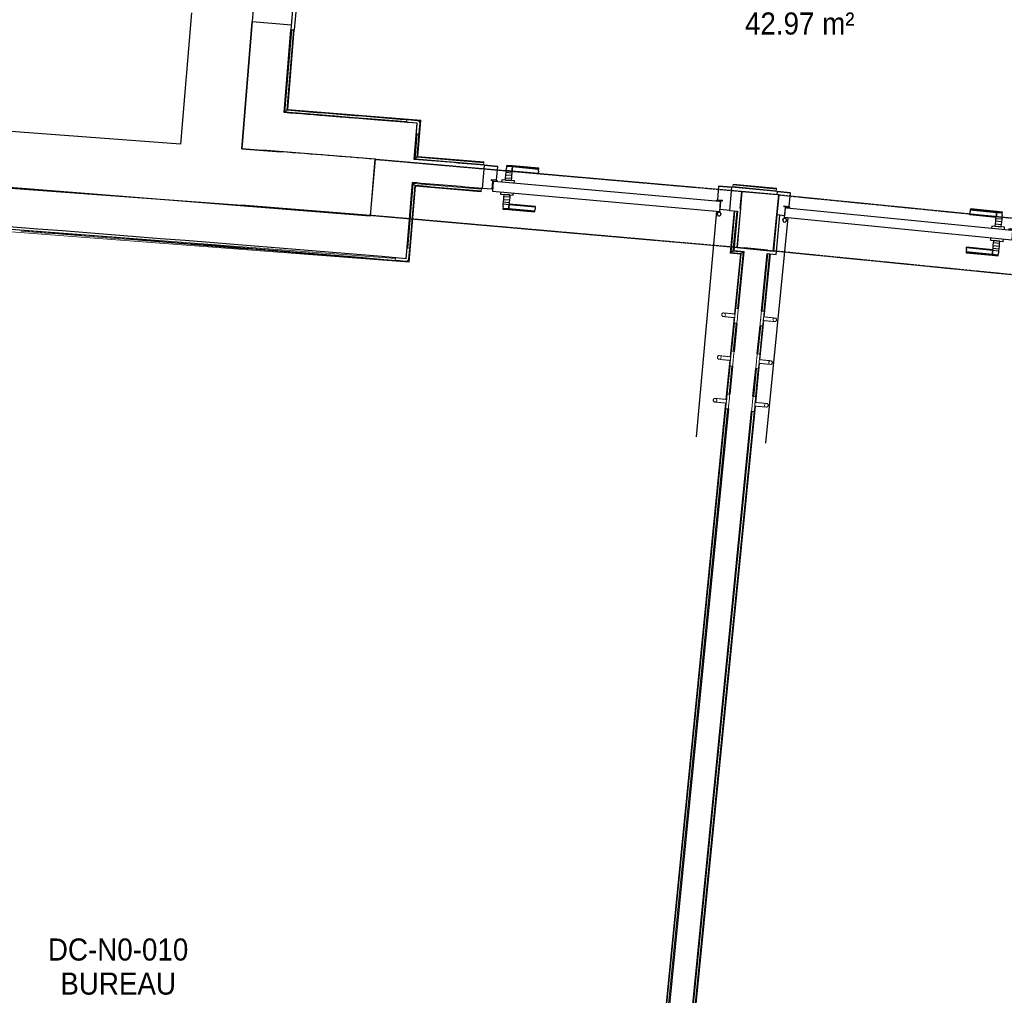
# Model space of a CAD drawing. Header units: millimetres. Extents: x 1293 to 60335, y -36590 to 4541.
# Tile 14 of 65: x 27563 to 31576, y -26524 to -22550. Entities that reach past the tile are written whole.
import ezdxf

# ---------------------------------------------------------------- set-up
doc = ezdxf.new("R2010")
doc.units = ezdxf.units.MM
doc.linetypes.add('Tiret', pattern=[2.5, 1.25, -1.25])
doc.linetypes.add('Tiret_2_', pattern=[2.5, 1.25, -1.25])
for name, color, linetype, lineweight in [('A-AREA-IDEN', 7, 'Continuous', 30), ('A-DOOR', 7, 'Continuous', 25), ('A-FLOR-HRAL', 7, 'Continuous', 18), ('BATIEMENT', 7, 'Continuous', 18), ('BATIMENT', 7, 'Continuous', 25), ('ELEMENTS DETAILS', 7, 'Continuous', 18), ('EQP SPE', 7, 'Continuous', 18), ('FENETRES', 7, 'Continuous', 25), ('MOBILIER', 7, 'Continuous', 18), ('SOLS', 7, 'Continuous', 25)]:
    doc.layers.add(name, color=color, linetype=linetype, lineweight=lineweight)
doc.layers.add('A-DOOR-HDLN', color=5, linetype='Tiret', lineweight=25, true_color=0x0000ff)
doc.layers.add('A-GLAZ', color=7, linetype='Continuous', lineweight=25, true_color=0x5c63b1)
doc.styles.add('Arial_1', font='arial.ttf', dxfattribs={"width": 0.9, "height": 90})

# ---------------------------------------------------------------- blocks, each defined once
blk = doc.blocks.new('PRT_SIMPLE_HUI_58x68x48 - PRT_BOIS_1V_930x2040x40-V2-2021_015_1111_DCE_1_50_N0 FINI_CVC_PAC')
at = {"layer": 'ELEMENTS DETAILS', "lineweight": 25}
h = blk.add_hatch(color=256, dxfattribs=at)
h.paths.add_polyline_path([(-496, -14.5), (-483.8, -12.8), (-484.4, -10.6), (-485.1, -11.7), (-496.1, -13.2), (-500.5, -13.6), (-500.5, -14.5)])
h.paths.add_polyline_path([(-485.1, -10.6), (-483.8, -9.7), (-488.8, -8), (-508.5, -8), (-508.5, -11.5), (-502, -11.5), (-502.1, -10.3), (-505.2, -10.3), (-505.2, -9.3), (-488.4, -9.4), (-485.2, -10.6)])
h = blk.add_hatch(color=256, dxfattribs=at)
h.paths.add_polyline_path([(430.5, -14.5), (430.4, -13.2), (425.8, -13.2), (415.1, -11.7), (413.8, -9.7), (413.8, -12.8), (426.2, -14.5)])
h.paths.add_polyline_path([(438.5, -11.5), (438.5, -8), (418.5, -8), (413.8, -9.7), (415.1, -10.6), (418.7, -9.3), (435.2, -9.3), (435.2, -10.3), (432, -10.5), (432, -11.5), (435.4, -11.5)])
at = {"layer": 'A-DOOR'}
for p, q in [((-499.5, -14.5), (-499.5, -54.5)), ((426, -14.5), (-496, -14.5)), ((430.5, -54.5), (430.5, -14.5)), ((-499.5, -54.5), (430.5, -54.5)), ((417, -54.5), (417, -977.5))]:
    blk.add_line(p, q, dxfattribs=at)
at = {"layer": 'BATIMENT'}
for p, q in [((-427.1, 55), (-450.6, 55)), ((-450.6, 55), (-450.6, 54.5)), ((-450.6, 54.5), (-450.6, 50.4)), ((-427.1, 54.5), (-450.6, 54.5)), ((-450.6, 50.4), (-450.6, 43.3)), ((-427.1, 50.4), (-450.6, 50.4)), ((-450.6, 34), (-450.6, 43.3)), ((-319.6, 55), (-427.1, 55)), ((-427.1, 55), (-427.1, 54.5)), ((-427.1, 54.5), (-427.1, 55)), ((-427.1, 54.5), (-427.1, 50.4)), ((-319.6, 54.5), (-427.1, 54.5)), ((-427.1, 50.4), (-427.1, 54.5)), ((-427.1, 50.4), (-427.1, 43.3)), ((-319.6, 50.4), (-427.1, 50.4)), ((-427.1, 43.3), (-427.1, 50.4)), ((-427.1, 34), (-427.1, 43.3)), ((-427.1, 43.3), (-427.1, 34)), ((-319.6, 54.5), (-319.6, 55)), ((-319.6, 50.4), (-319.6, 54.5)), ((-319.6, 43.3), (-319.6, 50.4)), ((-319.6, 43.3), (-319.6, 34)), ((-450.6, 25.6), (-450.6, 34)), ((-427.1, 34), (-450.6, 34)), ((-450.6, 15.2), (-450.6, 25.6)), ((-427.1, 25.6), (-450.6, 25.6)), ((-450.6, 4.4), (-450.6, 15.2)), ((-427.1, 15.2), (-450.6, 15.2)), ((-450.6, -4), (-450.6, 4.4)), ((-450.6, 4.4), (-427.1, 4.4)), ((-427.1, 32.8), (-427.1, 34)), ((-319.6, 34), (-427.1, 34)), ((-427.1, 34), (-427.1, 25.6)), ((-427.1, 32.8), (-319.6, 32.8)), ((-427.1, 25.6), (-427.1, 15.2)), ((-427.1, 15.2), (-427.1, 4.4)), ((-427.1, 4.4), (-427.1, -4)), ((-319.6, 34), (-319.6, 32.8)), ((-465.6, -5.5), (-465.6, -14.5)), ((-413.4, -5.5), (-465.6, -5.5)), ((-450.6, -4), (-450.6, -5)), ((-450.6, -5), (-427.1, -5)), ((-427.1, -5), (-427.1, -4)), ((-413.4, -14.5), (-413.4, -5.5)), ((-465.6, -54.5), (-465.6, -63.5)), ((-465.6, -63.5), (-413.4, -63.5)), ((-427.1, -64), (-450.6, -64)), ((-450.6, -64), (-450.6, -65)), ((-450.6, -73.4), (-450.6, -65)), ((-450.6, -84.2), (-450.6, -73.4)), ((-427.1, -73.4), (-450.6, -73.4)), ((-427.1, -65), (-427.1, -64)), ((-427.1, -65), (-427.1, -73.4)), ((-427.1, -73.4), (-427.1, -84.2)), ((-413.4, -63.5), (-413.4, -54.5)), ((-450.6, -94.6), (-450.6, -84.2)), ((-450.6, -84.2), (-427.1, -84.2)), ((-450.6, -103), (-450.6, -94.6)), ((-450.6, -94.6), (-427.1, -94.6)), ((-450.6, -112.3), (-450.6, -103)), ((-450.6, -103), (-427.1, -103)), ((-450.6, -112.3), (-450.6, -119.4)), ((-450.6, -119.4), (-450.6, -123.5)), ((-450.6, -119.4), (-427.1, -119.4)), ((-427.1, -84.2), (-427.1, -94.6)), ((-427.1, -94.6), (-427.1, -103)), ((-427.1, -103), (-427.1, -101.8)), ((-319.6, -101.8), (-427.1, -101.8)), ((-427.1, -112.3), (-427.1, -103)), ((-427.1, -103), (-319.6, -103)), ((-427.1, -103), (-427.1, -112.3)), ((-427.1, -112.3), (-427.1, -119.4)), ((-427.1, -119.4), (-427.1, -112.3)), ((-427.1, -119.4), (-427.1, -123.5)), ((-427.1, -119.4), (-319.6, -119.4)), ((-427.1, -123.5), (-427.1, -119.4)), ((-319.6, -101.8), (-319.6, -103)), ((-319.6, -103), (-319.6, -112.3)), ((-319.6, -119.4), (-319.6, -112.3)), ((-319.6, -123.5), (-319.6, -119.4)), ((-450.6, -123.5), (-450.6, -124)), ((-450.6, -123.5), (-427.1, -123.5)), ((-450.6, -124), (-427.1, -124)), ((-427.1, -123.5), (-427.1, -124)), ((-427.1, -123.5), (-319.6, -123.5)), ((-427.1, -124), (-427.1, -123.5)), ((-427.1, -124), (-319.6, -124)), ((-319.6, -124), (-319.6, -123.5))]:
    blk.add_line(p, q, dxfattribs=at)
for radius, start, end in [(9.12, 155.8208, 180), (9.12, 180, 204.1792), (7.5, 360, 180), (7.5, 180, 360), (7.5, 180, 240), (7.5, 135, 165), (9.12, 111.9887, 120), (9.12, 240, 248.0113), (7.5, 60, 120), (7.5, 270, 330), (9.12, 60, 68.0113), (7.5, 0, 30), (7.5, 331.935, 0), (9.12, 0, 24.1792)]:
    blk.add_arc((429, -65.5), radius, start, end, dxfattribs=at)
at = {"layer": 'ELEMENTS DETAILS'}
for p, q in [((-488.5, -8), (-508.5, -8)), ((-508.5, -8), (-508.5, -11.5)), ((-508.5, -11.5), (-502, -11.5)), ((-505.2, -10.3), (-505.2, -9.3)), ((-505.2, -9.3), (-488.7, -9.3)), ((-502, -10.3), (-505.2, -10.3)), ((-502, -11.5), (-502, -10.3)), ((-496.1, -13.2), (-500.5, -13.2)), ((-500.5, -13.2), (-500.5, -14.5)), ((-500.5, -14.5), (-496, -14.5)), ((-485.1, -11.7), (-496.1, -13.2)), ((-496, -14.5), (-483.8, -12.8)), ((-488.7, -9.3), (-485.1, -10.6)), ((-483.8, -9.7), (-488.5, -8)), ((-485.1, -10.6), (-485.1, -11.7)), ((-483.8, -12.8), (-483.8, -9.7)), ((418.5, -8), (413.8, -9.7)), ((413.8, -9.7), (413.8, -12.8)), ((413.8, -12.8), (426, -14.5)), ((415.1, -10.6), (418.7, -9.3)), ((415.1, -11.7), (415.1, -10.6)), ((426.1, -13.2), (415.1, -11.7)), ((438.5, -8), (418.5, -8)), ((418.7, -9.3), (435.2, -9.3)), ((426, -14.5), (430.5, -14.5)), ((430.5, -13.2), (426.1, -13.2)), ((430.5, -14.5), (430.5, -13.2)), ((435.2, -10.3), (432, -10.3)), ((432, -10.3), (432, -11.5)), ((432, -11.5), (438.5, -11.5)), ((435.2, -9.3), (435.2, -10.3)), ((438.5, -11.5), (438.5, -8))]:
    blk.add_line(p, q, dxfattribs=at)
at = {"layer": 'EQP SPE'}
for p, q in [((430.5, -54.5), (403.5, -54.5)), ((430.5, -40.5), (430.5, -54.5))]:
    blk.add_line(p, q, dxfattribs=at)
blk = doc.blocks.new('PRT_SIMPLE_HUI_58x68x48 - PRT_BOIS_1V_930x2040x40-V3-2021_015_1111_DCE_1_50_N0 FINI_CVC_PAC')
at = {"layer": 'ELEMENTS DETAILS', "lineweight": 25}
h = blk.add_hatch(color=256, dxfattribs=at)
h.paths.add_polyline_path([(-500.5, 14.5), (-500.4, 13.2), (-495.8, 13.2), (-485.1, 11.7), (-483.8, 9.7), (-483.8, 12.8), (-496.2, 14.5)])
h.paths.add_polyline_path([(-508.5, 11.5), (-508.5, 8), (-488.5, 8), (-483.8, 9.7), (-485.1, 10.6), (-488.7, 9.3), (-505.2, 9.3), (-505.2, 10.2), (-502, 10.6), (-502, 11.5), (-505.5, 11.5)])
h = blk.add_hatch(color=256, dxfattribs=at)
h.paths.add_polyline_path([(426, 14.5), (413.8, 12.8), (414.4, 10.5), (415.3, 11.7), (426.1, 13.2), (430.5, 13.6), (430.5, 14.5)])
h.paths.add_polyline_path([(415.1, 10.6), (413.8, 9.7), (418.9, 8), (438.5, 8), (438.5, 11.5), (432, 11.5), (432.1, 10.2), (435.2, 10.2), (435.2, 9.3), (418.4, 9.4), (415.2, 10.6)])
at = {"layer": 'A-DOOR'}
for p, q in [((417, 54.5), (417, 977.5)), ((-499.5, 54.5), (430.5, 54.5)), ((-499.5, 14.5), (-499.5, 54.5)), ((430.5, 54.5), (430.5, 14.5)), ((426, 14.5), (-496, 14.5))]:
    blk.add_line(p, q, dxfattribs=at)
at = {"layer": 'BATIMENT'}
for p, q in [((-427.1, 124), (-450.6, 124)), ((-450.6, 124), (-450.6, 123.5)), ((-450.6, 123.5), (-450.6, 119.4)), ((-427.1, 123.5), (-450.6, 123.5)), ((-319.6, 124), (-427.1, 124)), ((-427.1, 124), (-427.1, 123.5)), ((-427.1, 123.5), (-427.1, 124)), ((-427.1, 123.5), (-427.1, 119.4)), ((-319.6, 123.5), (-427.1, 123.5)), ((-427.1, 119.4), (-427.1, 123.5)), ((-319.6, 123.5), (-319.6, 124)), ((-319.6, 119.4), (-319.6, 123.5)), ((-450.6, 119.4), (-450.6, 112.3)), ((-427.1, 119.4), (-450.6, 119.4)), ((-450.6, 103), (-450.6, 112.3)), ((-450.6, 94.6), (-450.6, 103)), ((-427.1, 103), (-450.6, 103)), ((-450.6, 84.2), (-450.6, 94.6)), ((-427.1, 94.6), (-450.6, 94.6)), ((-450.6, 73.4), (-450.6, 84.2)), ((-427.1, 84.2), (-450.6, 84.2)), ((-427.1, 119.4), (-427.1, 112.3)), ((-319.6, 119.4), (-427.1, 119.4)), ((-427.1, 112.3), (-427.1, 119.4)), ((-427.1, 103), (-427.1, 112.3)), ((-427.1, 112.3), (-427.1, 103)), ((-427.1, 101.8), (-427.1, 103)), ((-319.6, 103), (-427.1, 103)), ((-427.1, 103), (-427.1, 94.6)), ((-427.1, 101.8), (-319.6, 101.8)), ((-427.1, 94.6), (-427.1, 84.2)), ((-427.1, 84.2), (-427.1, 73.4)), ((-319.6, 112.3), (-319.6, 119.4)), ((-319.6, 112.3), (-319.6, 103)), ((-319.6, 103), (-319.6, 101.8)), ((-465.6, 63.5), (-465.6, 54.5)), ((-413.4, 63.5), (-465.6, 63.5)), ((-450.6, 65), (-450.6, 73.4)), ((-450.6, 73.4), (-427.1, 73.4)), ((-450.6, 65), (-450.6, 64)), ((-450.6, 64), (-427.1, 64)), ((-427.1, 73.4), (-427.1, 65)), ((-427.1, 64), (-427.1, 65)), ((-413.4, 54.5), (-413.4, 63.5)), ((-465.6, 14.5), (-465.6, 5.5)), ((-465.6, 5.5), (-413.4, 5.5)), ((-427.1, 5), (-450.6, 5)), ((-450.6, 5), (-450.6, 4)), ((-450.6, -4.4), (-450.6, 4)), ((-427.1, 4), (-427.1, 5)), ((-427.1, 4), (-427.1, -4.4)), ((-413.4, 5.5), (-413.4, 14.5)), ((-450.6, -15.2), (-450.6, -4.4)), ((-427.1, -4.4), (-450.6, -4.4)), ((-450.6, -25.6), (-450.6, -15.2)), ((-450.6, -15.2), (-427.1, -15.2)), ((-450.6, -34), (-450.6, -25.6)), ((-450.6, -25.6), (-427.1, -25.6)), ((-450.6, -43.3), (-450.6, -34)), ((-450.6, -34), (-427.1, -34)), ((-427.1, -4.4), (-427.1, -15.2)), ((-427.1, -15.2), (-427.1, -25.6)), ((-427.1, -25.6), (-427.1, -34)), ((-427.1, -34), (-427.1, -32.8)), ((-319.6, -32.8), (-427.1, -32.8)), ((-427.1, -43.3), (-427.1, -34)), ((-427.1, -34), (-319.6, -34)), ((-427.1, -34), (-427.1, -43.3)), ((-319.6, -32.8), (-319.6, -34)), ((-319.6, -34), (-319.6, -43.3)), ((-450.6, -43.3), (-450.6, -50.4)), ((-450.6, -50.4), (-450.6, -54.5)), ((-450.6, -50.4), (-427.1, -50.4)), ((-450.6, -54.5), (-450.6, -55)), ((-450.6, -54.5), (-427.1, -54.5)), ((-450.6, -55), (-427.1, -55)), ((-427.1, -43.3), (-427.1, -50.4)), ((-427.1, -50.4), (-427.1, -43.3)), ((-427.1, -50.4), (-427.1, -54.5)), ((-427.1, -50.4), (-319.6, -50.4)), ((-427.1, -54.5), (-427.1, -50.4)), ((-427.1, -54.5), (-427.1, -55)), ((-427.1, -54.5), (-319.6, -54.5)), ((-427.1, -55), (-427.1, -54.5)), ((-427.1, -55), (-319.6, -55)), ((-319.6, -50.4), (-319.6, -43.3)), ((-319.6, -54.5), (-319.6, -50.4)), ((-319.6, -55), (-319.6, -54.5))]:
    blk.add_line(p, q, dxfattribs=at)
for radius, start, end in [(9.12, 155.8208, 180), (9.12, 180, 204.1792), (7.5, 360, 180), (7.5, 120, 180), (7.5, 180, 360), (7.5, 195, 225), (9.12, 111.9887, 120), (9.12, 240, 248.0113), (7.5, 240, 300), (7.5, 0, 90), (9.12, 291.9887, 300), (7.5, 330, 358.1331), (9.12, 335.8208, 359.3754)]:
    blk.add_arc((429, 65.5), radius, start, end, dxfattribs=at)
at = {"layer": 'ELEMENTS DETAILS'}
for p, q in [((-508.5, 11.5), (-502, 11.5)), ((-508.5, 8), (-508.5, 11.5)), ((-488.5, 8), (-508.5, 8)), ((-505.2, 10.2), (-505.2, 9.3)), ((-502, 10.2), (-505.2, 10.2)), ((-505.2, 9.3), (-488.7, 9.3)), ((-502, 11.5), (-502, 10.2)), ((-500.5, 14.5), (-496, 14.5)), ((-500.5, 13.2), (-500.5, 14.5)), ((-496.1, 13.2), (-500.5, 13.2)), ((-485.1, 11.7), (-496.1, 13.2)), ((-496, 14.5), (-483.8, 12.8)), ((-488.7, 9.3), (-485.1, 10.6)), ((-483.8, 9.7), (-488.5, 8)), ((-485.1, 10.6), (-485.1, 11.7)), ((-483.8, 12.8), (-483.8, 9.7)), ((413.8, 12.8), (426, 14.5)), ((413.8, 9.7), (413.8, 12.8)), ((418.5, 8), (413.8, 9.7)), ((426.1, 13.2), (415.1, 11.7)), ((415.1, 11.7), (415.1, 10.6)), ((415.1, 10.6), (418.7, 9.3)), ((438.5, 8), (418.5, 8)), ((418.7, 9.3), (435.2, 9.3)), ((426, 14.5), (430.5, 14.5)), ((430.5, 13.2), (426.1, 13.2)), ((430.5, 14.5), (430.5, 13.2)), ((432, 11.5), (438.5, 11.5)), ((432, 10.2), (432, 11.5)), ((435.2, 10.2), (432, 10.2)), ((435.2, 9.3), (435.2, 10.2)), ((438.5, 11.5), (438.5, 8))]:
    blk.add_line(p, q, dxfattribs=at)
at = {"layer": 'EQP SPE'}
for p, q in [((430.5, 54.5), (403.5, 54.5)), ((430.5, 40.5), (430.5, 54.5))]:
    blk.add_line(p, q, dxfattribs=at)
blk = doc.blocks.new('Garde-corps - Garde-corps-508221-2021_015_1111_DCE_1_50_N0 FINI_CVC_PAC')
at = {"layer": 'A-FLOR-HRAL'}
for p, q in [((-10294.8, -22925.5), (-10267, -22590.8)), ((-10287.1, -22919), (-10259.9, -22591.4)), ((-10285.3, -22917.4), (-10258.2, -22591.5)), ((-10283.5, -22915.9), (-10256.6, -22591.7)), ((-10230.2, -22933.6), (-10298.1, -22928.3)), ((-9797.4, -22965.4), (-10294.8, -22925.5)), ((-9741, -22959.4), (-10283.5, -22915.9)), ((-10074.4, -22942.9), (-10244, -22929.5)), ((-9995.9, -22938.7), (-10012.2, -22937.4)), ((-9800.1, -22965.1), (-9972.7, -22951.1)), ((-9754.7, -23108.6), (-9742.7, -22960.9)), ((-9744.6, -22962.5), (-9753.8, -22961.8)), ((-9752.9, -23107.1), (-9741, -22959.4)), ((-9744.6, -22962.5), (-9747.5, -22965)), ((-9745.4, -22971.7), (-9744.6, -22962.5)), ((-9764.3, -23116.8), (-9756, -23014.2)), ((-9756.6, -23110.2), (-9748.7, -23012.4)), ((-9756.6, -23110.2), (-9764.3, -23116.8)), ((-9484.5, -23132.3), (-9756.6, -23110.2)), ((-9484.3, -23130.6), (-9754.7, -23108.6)), ((-9484.2, -23128.9), (-9752.9, -23107.1)), ((-9485.1, -23139.4), (-9764.3, -23116.8)), ((-9485.3, -23142.4), (-9485.1, -23139.4)), ((-9484.5, -23132.3), (-9485.1, -23139.4)), ((-9484.3, -23130.6), (-9484.5, -23132.3)), ((-9484.3, -23130.6), (-9484.2, -23128.9))]:
    blk.add_line(p, q, dxfattribs=at)
at = {"layer": 'A-FLOR-HRAL', "flags": 128}
for points in [[(-10294.8, -22925.5), (-10295, -22925.6), (-10295.3, -22925.9), (-10295.7, -22926.3), (-10296.3, -22926.8), (-10296.8, -22927.3), (-10297.5, -22927.8), (-10298.1, -22928.3)], [(-10287.1, -22919), (-10291, -22922.3), (-10294.8, -22925.5)], [(-10283.5, -22915.9), (-10283.5, -22915.9), (-10283.6, -22916), (-10283.7, -22916.1), (-10283.9, -22916.3), (-10284.2, -22916.5), (-10284.4, -22916.7), (-10284.6, -22916.9), (-10284.8, -22917), (-10285.1, -22917.2), (-10285.3, -22917.4)]]:
    blk.add_lwpolyline(points, dxfattribs=at)
at = {"layer": 'A-FLOR-HRAL'}
for radius, start, end in [(118153.9, 85.305798, 85.545501), (118155.6, 85.280726, 85.544652), (118143.7, 85.364067, 85.484446)]:
    blk.add_arc((-19463.8, -140716), radius, start, end, dxfattribs=at)
for points, knots in [([(-9741, -22959.4), (-9741, -22959.4), (-9741, -22959.4), (-9741.1, -22959.5), (-9741.2, -22959.6), (-9741.3, -22959.7), (-9741.5, -22959.9), (-9741.6, -22960), (-9741.9, -22960.2), (-9742.1, -22960.4), (-9742.3, -22960.5), (-9742.5, -22960.7), (-9742.6, -22960.9), (-9742.7, -22960.9)], [0.075, 0.075, 0.075, 0.075, 0.15, 0.2125, 0.275, 0.35, 0.425, 0.5, 0.6, 0.7, 0.775, 0.85, 1, 1, 1, 1]), ([(-9752.9, -23107.1), (-9752.9, -23107.1), (-9753, -23107.2), (-9753.1, -23107.3), (-9753.3, -23107.4), (-9753.4, -23107.6), (-9753.6, -23107.7), (-9753.8, -23107.8), (-9753.9, -23107.9), (-9754, -23108), (-9754.1, -23108.2), (-9754.3, -23108.3), (-9754.4, -23108.4), (-9754.6, -23108.5), (-9754.7, -23108.6), (-9754.7, -23108.6)], [0.1, 0.1, 0.1, 0.1, 0.2, 0.3, 0.4, 0.475, 0.55, 0.6, 0.65, 0.7, 0.75, 0.8, 0.85, 0.9, 1, 1, 1, 1]), ([(-9764.3, -23116.8), (-9764.3, -23116.8), (-9764.3, -23116.8), (-9764.5, -23117), (-9764.7, -23117.1), (-9764.9, -23117.3), (-9765.1, -23117.4), (-9765.3, -23117.6), (-9765.5, -23117.8), (-9765.8, -23118.1), (-9766.1, -23118.3), (-9766.3, -23118.5), (-9766.5, -23118.7), (-9766.7, -23118.8)], [0, 0, 0, 0, 0.1666667, 0.25, 0.3333333, 0.4166667, 0.4583333, 0.5, 0.5833333, 0.6666667, 0.7083333, 0.75, 0.8333333, 0.8333333, 0.8333333, 0.8333333])]:
    blk.add_open_spline(points, degree=3, knots=knots, dxfattribs=at)
blk = doc.blocks.new('Garde-corps - Garde-corps-508649-2021_015_1111_DCE_1_50_N0 FINI_CVC_PAC')
at = {"layer": 'A-FLOR-HRAL'}
for p, q in [((-8469.1, -23230), (-8469.4, -23233)), ((-8469.1, -23230), (-8468.4, -23223)), ((-8292, -23246.8), (-8469.1, -23230)), ((-8468.4, -23223), (-8468.2, -23221.2)), ((-8291.3, -23239.7), (-8468.4, -23223)), ((-8468.1, -23219.6), (-8468.2, -23221.2)), ((-8291.2, -23237.9), (-8468.2, -23221.2)), ((-8291, -23236.3), (-8468.1, -23219.6)), ((-8292.3, -23249.7), (-8292, -23246.8)), ((-8291.3, -23239.7), (-8292, -23246.8)), ((-8291.2, -23237.9), (-8291.3, -23239.7)), ((-8291.2, -23237.9), (-8291, -23236.3))]:
    blk.add_line(p, q, dxfattribs=at)
blk = doc.blocks.new('Garde-corps - Garde-corps-510088-2021_015_1111_DCE_1_50_N0 FINI_CVC_PAC')
at = {"layer": 'A-FLOR-HRAL'}
for p, q in [((-8349.4, -23737.2), (-8326.2, -23502.7)), ((-8342.8, -23760.5), (-8317.3, -23503.6)), ((-8342.4, -23738.5), (-8319.1, -23503.4)), ((-8341.2, -23760.6), (-8315.7, -23503.7)), ((-8360.1, -23934.6), (-8344.3, -23775.4)), ((-8358.5, -23934.8), (-8342.7, -23775.5)), ((-8366.7, -23911.3), (-8355.4, -23796.9)), ((-8359.7, -23912.7), (-8348.2, -23796.9)), ((-8377.4, -24108.8), (-8361.6, -23949.5)), ((-8375.7, -24108.9), (-8359.9, -23949.7)), ((-8384, -24085.5), (-8372.6, -23971)), ((-8377, -24086.8), (-8365.5, -23971.1)), ((-8866.3, -28948.6), (-8389.9, -24145.2)), ((-8859.3, -28949.3), (-8382.7, -24145.2)), ((-8857.5, -28949.5), (-8378.9, -24123.7)), ((-8855.9, -28949.7), (-8377.2, -24123.8))]:
    blk.add_line(p, q, dxfattribs=at)
blk = doc.blocks.new('Garde-corps - Garde-corps-510192-2021_015_1111_DCE_1_50_N0 FINI_CVC_PAC')
at = {"layer": 'A-FLOR-HRAL'}
for p, q in [((-9793.8, -23480.5), (-9772.4, -23216.7)), ((-9791, -23534.4), (-9765.8, -23224.4)), ((-9789.4, -23536.3), (-9764.3, -23226.3)), ((-9787.9, -23538), (-9762.7, -23228.1)), ((-9772.4, -23216.7), (-9494, -23240)), ((-9772.4, -23216.7), (-9763.1, -23217.5)), ((-9762.7, -23228.1), (-9494.9, -23250.5)), ((-9503.3, -23239.2), (-9494, -23240)), ((-9494.8, -23248.9), (-9494.9, -23250.5)), ((-9494.8, -23248.9), (-9494.6, -23247.1)), ((-9494.6, -23247.1), (-9494, -23240)), ((-9494, -23240), (-9493.8, -23237)), ((-13001.8, -23280.8), (-9843.9, -23523.1)), ((-12992, -23292), (-9787.9, -23538)), ((-8464, -23329), (-8480.2, -23501.6)), ((-8462.4, -23329.1), (-8478.4, -23500.1)), ((-8460.6, -23329.3), (-8476.5, -23498.5)), ((-8453.5, -23330), (-8468.8, -23492.2)), ((-8480.2, -23501.6), (-8438.5, -23505.7)), ((-8478.4, -23500.1), (-8436.7, -23504.2)), ((-8476.5, -23498.5), (-8468.8, -23492.2)), ((-8476.5, -23498.5), (-8434.8, -23502.7)), ((-8468.8, -23492.2), (-8427, -23496.3)), ((-8438.5, -23505.7), (-8462.6, -23748.6)), ((-8436.7, -23504.2), (-8461, -23748.7)), ((-8434.8, -23502.7), (-8457.1, -23727.1)), ((-8427, -23496.3), (-8449.9, -23727.2)), ((-8434.8, -23502.7), (-8427, -23496.3)), ((-9791, -23534.4), (-9794, -23530.9)), ((-8464.1, -23763.5), (-8479.9, -23922.7)), ((-8462.5, -23763.7), (-8478.3, -23922.9)), ((-8462.9, -23785.6), (-8474.4, -23901.3)), ((-8455.9, -23786.9), (-8467.2, -23901.4)), ((-8481.4, -23937.6), (-8497.2, -24096.9)), ((-8479.7, -23937.8), (-8495.5, -24097)), ((-8480.2, -23959.7), (-8491.6, -24075.4)), ((-8473.1, -23961.1), (-8484.5, -24075.5)), ((-8498.7, -24111.8), (-8977.3, -28937.6)), ((-8497, -24112), (-8975.7, -28937.8)), ((-8497.4, -24133.9), (-8973.9, -28938)), ((-8490.4, -24135.2), (-8966.9, -28938.7))]:
    blk.add_line(p, q, dxfattribs=at)
at = {"layer": 'A-FLOR-HRAL', "flags": 128}
for points in [[(-9765.8, -23224.4), (-9769.1, -23220.6), (-9772.4, -23216.7)], [(-9787.9, -23538), (-9787.9, -23538), (-9788, -23537.9), (-9788.1, -23537.8), (-9788.3, -23537.6), (-9788.4, -23537.4), (-9788.6, -23537.1), (-9788.8, -23536.9), (-9789, -23536.7), (-9789.2, -23536.5), (-9789.4, -23536.3)]]:
    blk.add_lwpolyline(points, dxfattribs=at)
at = {"layer": 'A-FLOR-HRAL'}
for centre, radius, start, end in [((-19463.8, -140716), 117891.1, 85.149101, 85.281386), ((-19463.8, -140716), 117889.4, 85.149101, 85.280538), ((-19463.8, -140716), 117887.7, 85.149101, 85.279742), ((-29991.5, -265654.3), 242961.1, 85.230746, 85.988589), ((-29991.5, -265654.3), 242957.8, 85.229948, 85.604054), ((-29991.5, -265654.3), 242959.4, 85.230335, 85.460487)]:
    blk.add_arc(centre, radius, start, end, dxfattribs=at)
for points, knots in [([(-9772.4, -23216.7), (-9772.4, -23216.7), (-9772.4, -23216.7), (-9772.4, -23216.7), (-9772.5, -23216.6), (-9772.5, -23216.5), (-9772.6, -23216.5), (-9772.7, -23216.4), (-9772.7, -23216.3), (-9772.8, -23216.2), (-9772.9, -23216.1), (-9773, -23216), (-9773.1, -23215.8), (-9773.2, -23215.7), (-9773.3, -23215.6), (-9773.5, -23215.4), (-9773.6, -23215.3), (-9773.7, -23215.2), (-9773.9, -23215), (-9774.2, -23214.6), (-9774.6, -23214.1), (-9774.9, -23213.7), (-9775.1, -23213.5)], [0, 0, 0, 0, 0.071429, 0.107143, 0.142857, 0.178571, 0.214286, 0.25, 0.285714, 0.321429, 0.357143, 0.392857, 0.428571, 0.464286, 0.5, 0.535714, 0.571429, 0.607143, 0.642857, 0.714286, 0.857143, 1, 1, 1, 1]), ([(-9762.7, -23228.1), (-9762.7, -23228.1), (-9762.8, -23228), (-9762.8, -23228), (-9762.9, -23227.9), (-9763, -23227.7), (-9763.2, -23227.6), (-9763.3, -23227.4), (-9763.5, -23227.2), (-9763.7, -23227), (-9763.9, -23226.8), (-9764, -23226.5), (-9764.2, -23226.4), (-9764.3, -23226.3)], [0.075, 0.075, 0.075, 0.075, 0.15, 0.2125, 0.275, 0.35, 0.425, 0.5, 0.6, 0.7, 0.775, 0.85, 1, 1, 1, 1]), ([(-8480.2, -23501.6), (-8480.2, -23501.6), (-8480.2, -23501.5), (-8480.1, -23501.4), (-8479.9, -23501.3), (-8479.7, -23501.2), (-8479.5, -23501), (-8479.4, -23500.9), (-8479.3, -23500.8), (-8479.1, -23500.7), (-8479, -23500.6), (-8478.9, -23500.5), (-8478.7, -23500.4), (-8478.6, -23500.2), (-8478.5, -23500.2), (-8478.4, -23500.1)], [0.1, 0.1, 0.1, 0.1, 0.2, 0.3, 0.4, 0.475, 0.55, 0.6, 0.65, 0.7, 0.75, 0.8, 0.85, 0.9, 1, 1, 1, 1]), ([(-8468.8, -23492.2), (-8468.8, -23492.1), (-8468.7, -23492.1), (-8468.5, -23492), (-8468.3, -23491.8), (-8468.1, -23491.6), (-8468, -23491.5), (-8467.8, -23491.3), (-8467.5, -23491.1), (-8467.2, -23490.9), (-8467, -23490.7), (-8466.7, -23490.4), (-8466.2, -23490), (-8465.8, -23489.7), (-8465.5, -23489.5)], [0, 0, 0, 0, 0.166667, 0.25, 0.333333, 0.416667, 0.458333, 0.5, 0.583333, 0.666667, 0.708333, 0.75, 0.833333, 1, 1, 1, 1]), ([(-8438.5, -23505.7), (-8438.5, -23505.7), (-8438.5, -23505.7), (-8438.4, -23505.6), (-8438.2, -23505.4), (-8438, -23505.3), (-8437.9, -23505.2), (-8437.7, -23505), (-8437.6, -23504.9), (-8437.4, -23504.8), (-8437.3, -23504.7), (-8437.2, -23504.6), (-8437.1, -23504.5), (-8436.9, -23504.4), (-8436.8, -23504.3), (-8436.7, -23504.2)], [0.1, 0.1, 0.1, 0.1, 0.2, 0.3, 0.4, 0.475, 0.55, 0.6, 0.65, 0.7, 0.75, 0.8, 0.85, 0.9, 1, 1, 1, 1]), ([(-8427, -23496.3), (-8427, -23496.3), (-8427, -23496.2), (-8426.8, -23496.1), (-8426.6, -23495.9), (-8426.4, -23495.8), (-8426.2, -23495.6), (-8426, -23495.5), (-8425.8, -23495.2), (-8425.5, -23495), (-8425.2, -23494.8), (-8424.9, -23494.6), (-8424.5, -23494.2), (-8424, -23493.8), (-8423.8, -23493.6)], [0, 0, 0, 0, 0.166667, 0.25, 0.333333, 0.416667, 0.458333, 0.5, 0.583333, 0.666667, 0.708333, 0.75, 0.833333, 1, 1, 1, 1])]:
    blk.add_open_spline(points, degree=3, knots=knots, dxfattribs=at)
blk = doc.blocks.new('61_CADRE HABILLAGE MEUNUISERIE - 0_65x1_01-528671-2021_015_1111_DCE_1_50_N0 FINI_CVC_PAC')
at = {"layer": 'A-GLAZ', "color": 7}
for p, q in [((340, 160), (-340, 160)), ((-340, 160), (-340, 0)), ((340, 160), (340, 0)), ((360, 0), (-360, 0)), ((-360, 0), (-360, -15)), ((360, 0), (360, -15)), ((-360, -15), (360, -15))]:
    blk.add_line(p, q, dxfattribs=at)
blk = doc.blocks.new('1010_PROTECTION  D_ANGLE - 1010_PROTECTION  D_ANGLE-534363-2021_015_1111_DCE_1_50_N0 FINI_CVC_PAC')
at = {"layer": 'EQP SPE'}
for p, q in [((-10, 40), (-10, 0)), ((0, 0), (0, 40)), ((40, 0), (0, 0)), ((0, -10), (40, -10))]:
    blk.add_line(p, q, dxfattribs=at)
for centre, radius, start, end in [((-5, 40), 5, 360, 180), ((0, 0), 10, 180, 270), ((40, -5), 5, 270, 90)]:
    blk.add_arc(centre, radius, start, end, dxfattribs=at)
blk = doc.blocks.new('72_PATERE_HEWI SERIE 477 - Colour - 92 Anthracite grey-566101-2021_015_1111_DCE_1_50_N0 FINI_CVC_PAC')
at = {"layer": 'ELEMENTS DETAILS'}
for p, q in [((-10398.4, -18776.9), (-10398.6, -18778.1)), ((-10398.6, -18778.1), (-10398.6, -18779.4)), ((-10398.6, -18779.4), (-10398.4, -18780.7)), ((-10397.9, -18775.6), (-10398.4, -18776.9)), ((-10397.3, -18774.5), (-10397.9, -18775.6)), ((-10396.4, -18773.5), (-10397.3, -18774.5)), ((-10395.4, -18772.7), (-10396.4, -18773.5)), ((-10394.3, -18772), (-10395.4, -18772.7)), ((-10392.6, -18771.5), (-10394.3, -18772)), ((-10391.1, -18771.4), (-10392.6, -18771.5)), ((-10384.9, -18772), (-10391.1, -18771.4)), ((-10391.1, -18771.4), (-10387.7, -18772.2)), ((-10387.7, -18772.2), (-10391.1, -18771.4)), ((-10387.7, -18772.2), (-10385.4, -18774.1)), ((-10385.4, -18774.1), (-10387.7, -18772.2)), ((-10385.4, -18774.1), (-10384, -18776.8)), ((-10384, -18776.8), (-10385.4, -18774.1)), ((-10381.2, -18772.3), (-10384.9, -18772)), ((-10383.7, -18779.6), (-10384.5, -18782.3)), ((-10384.5, -18782.3), (-10383.7, -18779.6)), ((-10384, -18776.8), (-10383.7, -18779.6)), ((-10383.7, -18779.6), (-10384, -18776.8)), ((-10374.6, -18773), (-10381.2, -18772.3)), ((-10370.3, -18773.4), (-10374.6, -18773)), ((-10365.9, -18773.9), (-10370.3, -18773.4)), ((-10361.6, -18774.3), (-10365.9, -18773.9)), ((-10357.2, -18774.7), (-10361.6, -18774.3)), ((-10352.9, -18775.2), (-10357.2, -18774.7)), ((-10348.5, -18775.6), (-10352.9, -18775.2)), ((-10344.2, -18776), (-10348.5, -18775.6)), ((-10343.6, -18770.8), (-10345.1, -18785.5)), ((-10344.6, -18780.8), (-10344.4, -18778.2)), ((-10344.4, -18778.2), (-10344.2, -18776)), ((-10342.8, -18762.6), (-10343.6, -18770.8)), ((-10342.3, -18757.7), (-10342.8, -18762.6)), ((-10342.2, -18756.2), (-10342.3, -18757.7)), ((-10342.1, -18755.1), (-10342.2, -18756.2)), ((-10340.4, -18753.8), (-10342.1, -18755.1)), ((-10331, -18754.7), (-10340.4, -18753.8)), ((-10333.7, -18782.1), (-10333.3, -18778.3)), ((-10333.3, -18778.3), (-10332.9, -18774.4)), ((-10332.9, -18774.4), (-10332.6, -18770.7)), ((-10332.6, -18770.7), (-10332.2, -18767.2)), ((-10332.2, -18767.2), (-10331.8, -18762.8)), ((-10331.8, -18762.8), (-10331, -18754.7)), ((-10398.4, -18780.7), (-10398, -18782)), ((-10398, -18782), (-10397.4, -18783.1)), ((-10397.4, -18783.1), (-10396.5, -18784.1)), ((-10396.5, -18784.1), (-10395.5, -18785)), ((-10395.5, -18785), (-10394.4, -18785.6)), ((-10394.4, -18785.6), (-10393.3, -18786.1)), ((-10393.3, -18786.1), (-10391.9, -18786.3)), ((-10389.1, -18786.1), (-10391.9, -18786.3)), ((-10391.9, -18786.3), (-10389.1, -18786.1)), ((-10391.9, -18786.3), (-10386.3, -18786.9)), ((-10386.4, -18784.7), (-10389.1, -18786.1)), ((-10389.1, -18786.1), (-10386.4, -18784.7)), ((-10384.5, -18782.3), (-10386.4, -18784.7)), ((-10386.4, -18784.7), (-10384.5, -18782.3)), ((-10386.3, -18786.9), (-10382.7, -18787.3)), ((-10382.7, -18787.3), (-10376.1, -18787.9)), ((-10376.1, -18787.9), (-10371.8, -18788.3)), ((-10371.8, -18788.3), (-10367.4, -18788.8)), ((-10367.4, -18788.8), (-10363.1, -18789.2)), ((-10363.1, -18789.2), (-10358.7, -18789.6)), ((-10358.7, -18789.6), (-10354.3, -18790.1)), ((-10354.3, -18790.1), (-10350, -18790.5)), ((-10350, -18790.5), (-10345.6, -18790.9)), ((-10347.6, -18810.7), (-10347.7, -18811.7)), ((-10347.7, -18811.7), (-10346.4, -18813.5)), ((-10347.5, -18809.8), (-10347.6, -18810.7)), ((-10347.2, -18806.7), (-10347.5, -18809.8)), ((-10346.8, -18802.5), (-10347.2, -18806.7)), ((-10346.4, -18799), (-10346.8, -18802.5)), ((-10346.1, -18795.2), (-10346.4, -18799)), ((-10346.4, -18813.5), (-10341.6, -18813.9)), ((-10345.7, -18791.4), (-10346.1, -18795.2)), ((-10345.1, -18785.5), (-10345.7, -18791.4)), ((-10345.6, -18790.9), (-10345.4, -18788.8)), ((-10345.4, -18788.8), (-10345.2, -18786.1)), ((-10345.2, -18786.1), (-10344.9, -18783.5)), ((-10344.9, -18783.5), (-10344.6, -18780.8)), ((-10341.6, -18813.9), (-10336.9, -18814.4)), ((-10336.9, -18814.4), (-10336.2, -18807.6)), ((-10336.2, -18807.6), (-10335.8, -18803.7)), ((-10335.8, -18803.7), (-10334.8, -18793.4)), ((-10334.8, -18793.4), (-10334.4, -18789.6)), ((-10334.4, -18789.6), (-10334.2, -18787)), ((-10334.2, -18787), (-10333.9, -18784.6)), ((-10333.9, -18784.6), (-10333.7, -18782.1))]:
    blk.add_line(p, q, dxfattribs=at)
blk = doc.blocks.new('72_PATERE_HEWI SERIE 477 - Colour - 92 Anthracite grey-568995-2021_015_1111_DCE_1_50_N0 FINI_CVC_PAC')
at = {"layer": 'ELEMENTS DETAILS'}
for p, q in [((-10238, -18780.1), (-10238.4, -18783.8)), ((-10237.7, -18776.6), (-10238, -18780.1)), ((-10237.2, -18772.2), (-10237.7, -18776.6)), ((-10236.4, -18764.1), (-10237.2, -18772.2)), ((-10227, -18765), (-10236.4, -18764.1)), ((-10227.2, -18782.3), (-10226.4, -18774.1)), ((-10225.6, -18766.7), (-10227, -18765)), ((-10226.4, -18774.1), (-10225.9, -18769.3)), ((-10225.9, -18769.3), (-10225.7, -18767.8)), ((-10225.7, -18767.8), (-10225.6, -18766.7)), ((-10241.7, -18817), (-10242.4, -18823.8)), ((-10241.3, -18813.1), (-10241.7, -18817)), ((-10240.3, -18802.8), (-10241.3, -18813.1)), ((-10239.9, -18798.9), (-10240.3, -18802.8)), ((-10239.6, -18796.4), (-10239.9, -18798.9)), ((-10239.4, -18793.9), (-10239.6, -18796.4)), ((-10239.1, -18791.5), (-10239.4, -18793.9)), ((-10238.8, -18787.6), (-10239.1, -18791.5)), ((-10238.4, -18783.8), (-10238.8, -18787.6)), ((-10231.1, -18821.4), (-10230.7, -18818.2)), ((-10230.7, -18818.2), (-10230.3, -18814)), ((-10230.3, -18814), (-10230, -18810.6)), ((-10230, -18810.6), (-10229.6, -18806.8)), ((-10229.6, -18806.8), (-10229.2, -18802.9)), ((-10229.2, -18802.9), (-10228.6, -18797)), ((-10229, -18800.3), (-10229.2, -18802.5)), ((-10229.2, -18802.5), (-10224.8, -18802.9)), ((-10228.7, -18797.7), (-10229, -18800.3)), ((-10228.4, -18795), (-10228.7, -18797.7)), ((-10228.6, -18797), (-10227.2, -18782.3)), ((-10228.2, -18792.4), (-10228.4, -18795)), ((-10227.9, -18789.7), (-10228.2, -18792.4)), ((-10227.7, -18787.6), (-10227.9, -18789.7)), ((-10223.4, -18788), (-10227.7, -18787.6)), ((-10224.8, -18802.9), (-10220.5, -18803.3)), ((-10219, -18788.4), (-10223.4, -18788)), ((-10220.5, -18803.3), (-10216.1, -18803.8)), ((-10214.6, -18788.9), (-10219, -18788.4)), ((-10216.1, -18803.8), (-10211.8, -18804.2)), ((-10210.3, -18789.3), (-10214.6, -18788.9)), ((-10211.8, -18804.2), (-10207.4, -18804.6)), ((-10205.9, -18789.7), (-10210.3, -18789.3)), ((-10207.4, -18804.6), (-10203.1, -18805.1)), ((-10201.6, -18790.2), (-10205.9, -18789.7)), ((-10203.1, -18805.1), (-10198.7, -18805.5)), ((-10197.2, -18790.6), (-10201.6, -18790.2)), ((-10198.7, -18805.5), (-10192.1, -18806.2)), ((-10190.6, -18791.2), (-10197.2, -18790.6)), ((-10192.1, -18806.2), (-10188.5, -18806.5)), ((-10187, -18791.6), (-10190.6, -18791.2)), ((-10189.6, -18798.9), (-10188.8, -18796.2)), ((-10188.8, -18796.2), (-10189.6, -18798.9)), ((-10189.4, -18801.7), (-10189.6, -18798.9)), ((-10189.6, -18798.9), (-10189.4, -18801.7)), ((-10188, -18804.4), (-10189.4, -18801.7)), ((-10189.4, -18801.7), (-10188, -18804.4)), ((-10188.8, -18796.2), (-10186.9, -18793.8)), ((-10186.9, -18793.8), (-10188.8, -18796.2)), ((-10188.5, -18806.5), (-10182.9, -18807.1)), ((-10185.6, -18806.3), (-10188, -18804.4)), ((-10188, -18804.4), (-10185.6, -18806.3)), ((-10180.7, -18792.3), (-10187, -18791.6)), ((-10186.9, -18793.8), (-10184.2, -18792.4)), ((-10184.2, -18792.4), (-10186.9, -18793.8)), ((-10182.9, -18807.1), (-10185.6, -18806.3)), ((-10185.6, -18806.3), (-10182.9, -18807.1)), ((-10184.2, -18792.4), (-10180.7, -18792.3)), ((-10180.7, -18792.3), (-10184.2, -18792.4)), ((-10182.9, -18807.1), (-10181.5, -18807.1)), ((-10181.5, -18807.1), (-10180.3, -18806.9)), ((-10179.4, -18792.7), (-10180.7, -18792.3)), ((-10180.3, -18806.9), (-10179.1, -18806.4)), ((-10177.8, -18793.5), (-10179.4, -18792.7)), ((-10179.1, -18806.4), (-10177.9, -18805.8)), ((-10177.9, -18805.8), (-10176.9, -18805)), ((-10176.8, -18794.4), (-10177.8, -18793.5)), ((-10176.9, -18805), (-10176.1, -18804)), ((-10176, -18795.4), (-10176.8, -18794.4)), ((-10176.1, -18804), (-10175.4, -18802.9)), ((-10175.3, -18796.5), (-10176, -18795.4)), ((-10175.4, -18802.9), (-10175, -18801.6)), ((-10174.9, -18797.8), (-10175.3, -18796.5)), ((-10175, -18801.6), (-10174.7, -18800.4)), ((-10174.7, -18799), (-10174.9, -18797.8)), ((-10174.7, -18800.4), (-10174.7, -18799)), ((-10242.4, -18823.8), (-10237.6, -18824.3)), ((-10237.6, -18824.3), (-10232.9, -18824.7)), ((-10232.9, -18824.7), (-10231.2, -18823.3)), ((-10231.2, -18823.3), (-10231.1, -18822.3)), ((-10231.1, -18822.3), (-10231.1, -18821.4))]:
    blk.add_line(p, q, dxfattribs=at)
blk = doc.blocks.new('B02_ARC_rvt-1-2021_015_1111_DCE_1_50_N0 FINI_CVC_PAC')
at = {"layer": 'BATIEMENT', "lineweight": 25}
for p, q in [((-10427.8, -22557.4), (-10470.8, -23075.5)), ((-10298.1, -22928.3), (-10270, -22590.6)), ((-9755.5, -22971.8), (-9915, -22958.7)), ((-9767.4, -23118.8), (-9755.5, -22971.8)), ((-10470.8, -23075.5), (-10311.3, -23087.8)), ((-9927.9, -23118.2), (-9946.8, -23350.7)), ((-9489.1, -23237.4), (-9480.7, -23142.8)), ((-9787.3, -23364), (-9775.1, -23213.5)), ((-8474, -23232.6), (-8482.4, -23327.2)), ((-8431.1, -23236.6), (-8474, -23232.6)), ((-8438.8, -23318.8), (-8432.2, -23249.1)), ((-8432.2, -23249.1), (-8288.9, -23262.6)), ((-8287.7, -23250.2), (-8431.1, -23236.6)), ((-8288.9, -23262.6), (-8287.7, -23250.2)), ((-8482.4, -23327.2), (-8450.6, -23330.2)), ((-8450.6, -23330.2), (-8464.3, -23477)), ((-8451.9, -23478.2), (-8436.9, -23319)), ((-8436.9, -23319), (-8438.8, -23318.8)), ((-8289.9, -23345.4), (-8303.9, -23492.3)), ((-8291.5, -23493.6), (-8277.5, -23346.7)), ((-8277.5, -23346.7), (-8289.9, -23345.4)), ((-9800.3, -23523.5), (-9787.3, -23364)), ((-8464.3, -23477), (-8465.5, -23489.5)), ((-8465.5, -23489.5), (-8423.8, -23493.6)), ((-8422.5, -23481.2), (-8451.9, -23478.2)), ((-8423.8, -23493.6), (-8447, -23727.5)), ((-8422.3, -23479.3), (-8422.5, -23481.2)), ((-8327.8, -23488.6), (-8422.3, -23479.3)), ((-8352.4, -23736.9), (-8329.2, -23502.4)), ((-8329.2, -23502.4), (-8292.7, -23506)), ((-8327.9, -23490), (-8327.8, -23488.6)), ((-8303.9, -23492.3), (-8327.9, -23490)), ((-8292.7, -23506), (-8291.5, -23493.6)), ((-8452.9, -23787.2), (-8464.2, -23901.7)), ((-8369.7, -23911), (-8358.3, -23796.6)), ((-8470.2, -23961.4), (-8481.5, -24075.8)), ((-8387, -24085.2), (-8375.6, -23970.8)), ((-8487.4, -24135.5), (-8963.9, -28939)), ((-8869.3, -28948.3), (-8392.9, -24144.9))]:
    blk.add_line(p, q, dxfattribs=at)
at = {"layer": 'BATIEMENT', "lineweight": 25, "flags": 128}
blk.add_lwpolyline([(-9946.8, -23350.7), (-11470.4, -23229.5), (-12994.7, -23117.9)], dxfattribs=at)
at = {"layer": 'BATIEMENT', "lineweight": 25}
for centre, radius, start, end in [((-19463.8, -140716), 118143.7, 85.364068, 85.550437), ((-19463.8, -140716), 117983.7, 85.364068, 85.550838), ((-19463.8, -140716), 117996.2, 85.146646, 85.286376), ((-19463.8, -140716), 117901.2, 85.146843, 85.286313), ((-29991.5, -265654.3), 242971.3, 85.23314, 85.990995)]:
    blk.add_arc(centre, radius, start, end, dxfattribs=at)
at = {"layer": 'SOLS'}
for p, q in [((-9480.7, -23142.8), (-9427.5, -23147.3)), ((-9427.5, -23147.3), (-9480.7, -23142.8)), ((-9432.5, -23203.4), (-9427.5, -23147.3)), ((-9448, -23208), (-9450.9, -23240.7)), ((-9446.5, -23208.1), (-9448, -23208)), ((-9433, -23209.3), (-9432.9, -23208)), ((-9432.8, -23206.7), (-9432.6, -23204.7)), ((-8527.1, -23227.7), (-8532.1, -23283.7)), ((-8527.1, -23227.7), (-8474, -23232.6)), ((-8474, -23232.6), (-8527.1, -23227.7)), ((-9450.9, -23240.7), (-9489.1, -23237.4)), ((-8281.2, -23263.4), (-8289.3, -23345.5)), ((-8287.7, -23250.2), (-8234.6, -23255.3)), ((-8234.6, -23255.3), (-8287.7, -23250.2)), ((-8240.1, -23311.2), (-8234.6, -23255.3)), ((-8532.5, -23288.4), (-8532.6, -23289.6)), ((-8532.2, -23285.1), (-8532.4, -23287.1)), ((-8520.6, -23323.7), (-8517.7, -23291)), ((-8517.7, -23291), (-8519.2, -23290.8)), ((-8240.5, -23314.6), (-8240.3, -23312.6)), ((-8482.4, -23327.2), (-8520.6, -23323.7)), ((-8258.9, -23348.4), (-8277.5, -23346.6)), ((-8255.6, -23315.7), (-8258.9, -23348.4)), ((-8254.2, -23315.8), (-8255.6, -23315.7)), ((-8240.7, -23317.2), (-8240.6, -23315.9))]:
    blk.add_line(p, q, dxfattribs=at)
at = {"layer": 'BATIEMENT', "lineweight": 18}
for name in ['Garde-corps - Garde-corps-508221-2021_015_1111_DCE_1_50_N0 FINI_CVC_PAC', 'Garde-corps - Garde-corps-510192-2021_015_1111_DCE_1_50_N0 FINI_CVC_PAC', 'Garde-corps - Garde-corps-508649-2021_015_1111_DCE_1_50_N0 FINI_CVC_PAC', 'Garde-corps - Garde-corps-510088-2021_015_1111_DCE_1_50_N0 FINI_CVC_PAC']:
    blk.add_blockref(name, (0, 0), dxfattribs=at)
at = {"layer": 'BATIMENT', "lineweight": 18}
for name, p, rotation in [('PRT_SIMPLE_HUI_58x68x48 - PRT_BOIS_1V_930x2040x40-V2-2021_015_1111_DCE_1_50_N0 FINI_CVC_PAC', (-8946.7, -23238.1), 354.9012605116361), ('PRT_SIMPLE_HUI_58x68x48 - PRT_BOIS_1V_930x2040x40-V3-2021_015_1111_DCE_1_50_N0 FINI_CVC_PAC', (-7824.3, -23344), 174.3196245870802)]:
    blk.add_blockref(name, p, dxfattribs=dict(at, rotation=rotation))
at = {"layer": 'EQP SPE', "lineweight": 18}
for p, rotation in [((-9755.1, -22971.5), 175.3640306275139), ((-9800.5, -23523.4), 85.3640676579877)]:
    blk.add_blockref('1010_PROTECTION  D_ANGLE - 1010_PROTECTION  D_ANGLE-534363-2021_015_1111_DCE_1_50_N0 FINI_CVC_PAC', p, dxfattribs=dict(at, rotation=rotation))
at = {"layer": 'FENETRES', "lineweight": 18, "rotation": 85.25476017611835}
blk.add_blockref('61_CADRE HABILLAGE MEUNUISERIE - 0_65x1_01-528671-2021_015_1111_DCE_1_50_N0 FINI_CVC_PAC', (-10240.3, -22231.8), dxfattribs=at)
at = {"layer": 'MOBILIER', "lineweight": 18}
for name, p in [('72_PATERE_HEWI SERIE 477 - Colour - 92 Anthracite grey-566101-2021_015_1111_DCE_1_50_N0 FINI_CVC_PAC', (1884, -4972.8)), ('72_PATERE_HEWI SERIE 477 - Colour - 92 Anthracite grey-568995-2021_015_1111_DCE_1_50_N0 FINI_CVC_PAC', (1884, -4972.8)), ('72_PATERE_HEWI SERIE 477 - Colour - 92 Anthracite grey-566101-2021_015_1111_DCE_1_50_N0 FINI_CVC_PAC', (1866.7, -5147)), ('72_PATERE_HEWI SERIE 477 - Colour - 92 Anthracite grey-568995-2021_015_1111_DCE_1_50_N0 FINI_CVC_PAC', (1866.7, -5147)), ('72_PATERE_HEWI SERIE 477 - Colour - 92 Anthracite grey-566101-2021_015_1111_DCE_1_50_N0 FINI_CVC_PAC', (1849.5, -5321.1)), ('72_PATERE_HEWI SERIE 477 - Colour - 92 Anthracite grey-568995-2021_015_1111_DCE_1_50_N0 FINI_CVC_PAC', (1849.5, -5321.1))]:
    blk.add_blockref(name, p, dxfattribs=at)
blk = doc.blocks.new('Ouverture en rectangle - Ouverture en rectangle _100x207_-3508572-2021_015_1111_DCE_1_50_N0 FINI_CVC_PAC')
at = {"layer": 'A-DOOR-HDLN', "linetype": 'Tiret_2_'}
for p, q in [((-500, 115), (500, 115)), ((500, -115), (-500, -115))]:
    blk.add_line(p, q, dxfattribs=at)
blk = doc.blocks.new('Ouverture en rectangle - Ouverture en rectangle _150x207_-3217538-2021_015_1111_DCE_1_50_N0 FINI_CVC_PAC')
at = {"layer": 'A-DOOR-HDLN', "linetype": 'Tiret_2_'}
for p, q in [((-750, 115), (750, 115)), ((750, -115), (-750, -115))]:
    blk.add_line(p, q, dxfattribs=at)
blk = doc.blocks.new('B02_DC_STR_rvt-1-2021_015_1111_DCE_1_50_N0 FINI_CVC_PAC')
at = {"layer": 'BATIEMENT', "lineweight": 25}
for p, q in [((-10675.7, -22521.8), (-10720.2, -23056.8)), ((-10470.8, -23075.5), (-10427.8, -22557.4)), ((-10720.2, -23056.8), (-13655.2, -22837.2)), ((-13672.3, -23066.5), (-10489.9, -23304.7)), ((-9946.2, -23347.5), (-9926.2, -23118.4)), ((-8431.9, -23249.1), (-8451.9, -23478.2)), ((-8281.3, -23263.4), (-8431.9, -23249.1)), ((-8304.1, -23492.2), (-8281.3, -23263.4)), ((-8451.9, -23478.2), (-8304.1, -23492.2))]:
    blk.add_line(p, q, dxfattribs=at)
for radius, start, end in [(117983.7, 85.363219, 85.628539), (117753.7, 85.363931, 85.629269)]:
    blk.add_arc((-19463.8, -140716), radius, start, end, dxfattribs=at)
at = {"layer": 'BATIMENT', "color": 5, "lineweight": 25, "true_color": 0x0000ff}
for name, p, rotation in [('Ouverture en rectangle - Ouverture en rectangle _150x207_-3217538-2021_015_1111_DCE_1_50_N0 FINI_CVC_PAC', (-9189.1, -23298.3), 174.9989986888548), ('Ouverture en rectangle - Ouverture en rectangle _100x207_-3508572-2021_015_1111_DCE_1_50_N0 FINI_CVC_PAC', (-7795.2, -23427.3), 354.3185268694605)]:
    blk.add_blockref(name, p, dxfattribs=dict(at, rotation=rotation))

msp = doc.modelspace()

# ---------------------------------------------------------------- block references
at = {"lineweight": 5}
for name in ['B02_DC_STR_rvt-1-2021_015_1111_DCE_1_50_N0 FINI_CVC_PAC', 'B02_ARC_rvt-1-2021_015_1111_DCE_1_50_N0 FINI_CVC_PAC']:
    msp.add_blockref(name, (38939, 0), dxfattribs=at)

# ---------------------------------------------------------------- texts
at = {"layer": 'A-AREA-IDEN', "color": 8, "true_color": 0x808080, "char_height": 90, "attachment_point": 1, "style": 'Arial_1'}
for s, insert, width in [('42.97 m²', (30519.4, -22520.4), 530.316), ('DC-N0-010', (27678.3, -26292.6), 681.835), ('BUREAU', (27728.9, -26431.5), 562.785)]:
    msp.add_mtext(s, dxfattribs=dict(at, insert=insert, width=width))

doc.saveas('drawing.dxf')
